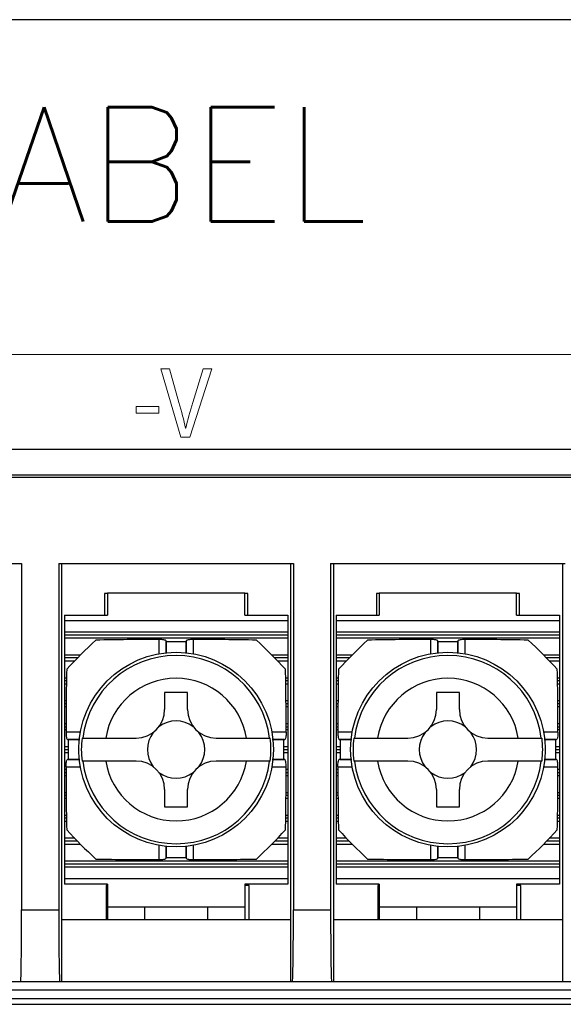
# Model space of a CAD drawing. Header units: millimetres. Extents: x 1519 to 3473, y -1005 to -133.
# Tile 8 of 14: x 1817 to 1836, y -808 to -774. Entities that reach past the tile are written whole.
import ezdxf

# ---------------------------------------------------------------- set-up
doc = ezdxf.new("R2010")
doc.units = ezdxf.units.MM
doc.header["$LTSCALE"] = 1.21
doc.layers.get('0').update_dxf_attribs({"linetype": 'CONTINUOUS'})
for name, color, linetype in [('20_ALL_FEATURES', 7, 'CONTINUOUS'), ('DIM', 2, 'CONTINUOUS'), ('Layer 1', 255, 'CONTINUOUS')]:
    doc.layers.add(name, color=color, linetype=linetype)
doc.styles.add('ROMANS', font='romans')

msp = doc.modelspace()

# ---------------------------------------------------------------- linework, layer by layer
at = {"color": 7, "linetype": 'Continuous'}
for p, q in [((1871.143, -773.885), (1762.143, -773.885)), ((1762.143, -788.885), (1871.143, -788.885)), ((1865.887, -789.885), (1778.887, -789.885)), ((1808.787, -792.885), (1816.987, -792.885)), ((1816.987, -792.885), (1816.987, -804.985)), ((1818.287, -792.885), (1826.487, -792.885)), ((1818.287, -792.885), (1818.287, -804.985)), ((1818.387, -792.885), (1818.387, -807.485)), ((1826.387, -792.885), (1826.387, -807.485)), ((1826.487, -792.885), (1826.487, -804.985)), ((1827.787, -792.885), (1835.987, -792.885)), ((1827.787, -792.885), (1827.787, -804.985)), ((1827.887, -792.885), (1827.887, -807.485)), ((1835.887, -792.885), (1835.887, -807.485)), ((1819.987, -793.935), (1819.887, -793.935)), ((1819.887, -793.935), (1819.887, -794.685)), ((1819.987, -793.905), (1824.787, -793.905)), ((1819.987, -793.905), (1819.987, -794.685)), ((1824.787, -794.685), (1824.787, -793.905)), ((1824.892, -793.935), (1824.787, -793.935)), ((1824.892, -794.685), (1824.892, -793.935)), ((1829.487, -793.935), (1829.387, -793.935)), ((1829.387, -793.935), (1829.387, -794.685)), ((1829.487, -793.905), (1834.287, -793.905)), ((1829.487, -793.905), (1829.487, -794.685)), ((1834.287, -794.685), (1834.287, -793.905)), ((1834.392, -793.935), (1834.287, -793.935)), ((1834.392, -794.685), (1834.392, -793.935)), ((1818.487, -794.685), (1819.987, -794.685)), ((1818.487, -794.685), (1818.487, -804.085)), ((1826.287, -794.885), (1818.487, -794.885)), ((1824.787, -794.685), (1826.287, -794.685)), ((1826.287, -794.685), (1826.287, -804.085)), ((1827.987, -794.685), (1829.487, -794.685)), ((1827.987, -794.685), (1827.987, -804.085)), ((1835.787, -794.885), (1827.987, -794.885)), ((1834.287, -794.685), (1835.787, -794.685)), ((1835.787, -794.685), (1835.787, -804.085)), ((1826.287, -795.285), (1818.487, -795.285)), ((1835.787, -795.285), (1827.987, -795.285)), ((1826.287, -795.385), (1818.487, -795.385)), ((1818.487, -795.485), (1826.287, -795.485)), ((1821.782, -795.538), (1821.782, -796.052)), ((1822.037, -795.615), (1822.036, -795.586)), ((1822.036, -795.615), (1822.036, -795.586)), ((1822.036, -796.023), (1822.036, -795.615)), ((1822.037, -795.615), (1822.037, -796.023)), ((1822.738, -795.586), (1822.737, -795.615)), ((1822.737, -796.023), (1822.737, -795.615)), ((1822.738, -795.586), (1822.738, -795.615)), ((1822.738, -795.615), (1822.738, -796.023)), ((1822.992, -796.052), (1822.992, -795.538)), ((1835.787, -795.385), (1827.987, -795.385)), ((1827.987, -795.485), (1835.787, -795.485)), ((1831.282, -795.538), (1831.282, -796.052)), ((1831.537, -795.615), (1831.536, -795.586)), ((1831.536, -795.615), (1831.536, -795.586)), ((1831.536, -796.023), (1831.536, -795.615)), ((1831.537, -795.615), (1831.537, -796.023)), ((1832.238, -795.586), (1832.237, -795.615)), ((1832.237, -796.023), (1832.237, -795.615)), ((1832.238, -795.586), (1832.238, -795.615)), ((1832.238, -795.615), (1832.238, -796.023)), ((1832.492, -796.052), (1832.492, -795.538)), ((1819.039, -796.085), (1818.487, -796.085)), ((1818.939, -796.185), (1818.487, -796.185)), ((1818.487, -796.285), (1818.842, -796.285)), ((1826.287, -796.085), (1825.735, -796.085)), ((1826.287, -796.185), (1825.835, -796.185)), ((1825.931, -796.285), (1826.287, -796.285)), ((1828.539, -796.085), (1827.987, -796.085)), ((1828.439, -796.185), (1827.987, -796.185)), ((1827.987, -796.285), (1828.342, -796.285)), ((1835.787, -796.085), (1835.235, -796.085)), ((1835.787, -796.185), (1835.335, -796.185)), ((1835.431, -796.285), (1835.787, -796.285)), ((1818.558, -796.885), (1818.487, -796.885)), ((1818.556, -796.985), (1818.487, -796.985)), ((1826.287, -796.885), (1826.216, -796.885)), ((1826.287, -796.985), (1826.218, -796.985)), ((1828.058, -796.885), (1827.987, -796.885)), ((1828.056, -796.985), (1827.987, -796.985)), ((1835.787, -796.885), (1835.716, -796.885)), ((1835.787, -796.985), (1835.718, -796.985)), ((1818.487, -797.085), (1818.554, -797.085)), ((1822.787, -797.385), (1821.987, -797.385)), ((1821.987, -797.385), (1821.987, -797.985)), ((1822.787, -797.985), (1822.787, -797.385)), ((1826.22, -797.085), (1826.287, -797.085)), ((1827.987, -797.085), (1828.054, -797.085)), ((1832.287, -797.385), (1831.487, -797.385)), ((1831.487, -797.385), (1831.487, -797.985)), ((1832.287, -797.985), (1832.287, -797.385)), ((1835.72, -797.085), (1835.787, -797.085)), ((1818.547, -797.685), (1818.487, -797.685)), ((1826.287, -797.685), (1826.227, -797.685)), ((1828.047, -797.685), (1827.987, -797.685)), ((1835.787, -797.685), (1835.727, -797.685)), ((1818.546, -797.785), (1818.487, -797.785)), ((1818.487, -797.885), (1818.545, -797.885)), ((1826.287, -797.785), (1826.228, -797.785)), ((1826.229, -797.885), (1826.287, -797.885)), ((1828.046, -797.785), (1827.987, -797.785)), ((1827.987, -797.885), (1828.045, -797.885)), ((1835.787, -797.785), (1835.728, -797.785)), ((1835.729, -797.885), (1835.787, -797.885)), ((1818.542, -798.485), (1818.487, -798.485)), ((1818.487, -798.585), (1818.541, -798.585)), ((1818.487, -798.685), (1818.541, -798.685)), ((1826.287, -798.485), (1826.232, -798.485)), ((1826.233, -798.585), (1826.287, -798.585)), ((1826.233, -798.685), (1826.287, -798.685)), ((1828.042, -798.485), (1827.987, -798.485)), ((1827.987, -798.585), (1828.041, -798.585)), ((1827.987, -798.685), (1828.041, -798.685)), ((1835.787, -798.485), (1835.732, -798.485)), ((1835.733, -798.585), (1835.787, -798.585)), ((1835.733, -798.685), (1835.787, -798.685)), ((1819.055, -798.779), (1818.541, -798.779)), ((1818.588, -799.033), (1818.617, -799.035)), ((1818.588, -799.033), (1818.617, -799.033)), ((1818.617, -799.033), (1819.026, -799.033)), ((1819.026, -799.034), (1818.617, -799.035)), ((1819.099, -798.985), (1820.987, -798.985)), ((1823.787, -798.985), (1825.675, -798.985)), ((1826.233, -798.779), (1825.718, -798.779)), ((1825.749, -799.033), (1826.157, -799.033)), ((1826.157, -799.035), (1825.749, -799.034)), ((1826.157, -799.035), (1826.186, -799.033)), ((1826.157, -799.033), (1826.186, -799.033)), ((1828.555, -798.779), (1828.041, -798.779)), ((1828.088, -799.033), (1828.117, -799.035)), ((1828.088, -799.033), (1828.117, -799.033)), ((1828.117, -799.033), (1828.526, -799.033)), ((1828.526, -799.034), (1828.117, -799.035)), ((1828.599, -798.985), (1830.487, -798.985)), ((1833.287, -798.985), (1835.175, -798.985)), ((1835.733, -798.779), (1835.218, -798.779)), ((1835.249, -799.033), (1835.657, -799.033)), ((1835.657, -799.035), (1835.249, -799.034)), ((1835.657, -799.035), (1835.686, -799.033)), ((1835.657, -799.033), (1835.686, -799.033)), ((1818.617, -799.285), (1818.487, -799.285)), ((1818.487, -799.385), (1818.617, -799.385)), ((1826.287, -799.285), (1826.157, -799.285)), ((1826.157, -799.385), (1826.287, -799.385)), ((1828.117, -799.285), (1827.987, -799.285)), ((1827.987, -799.385), (1828.117, -799.385)), ((1835.787, -799.285), (1835.657, -799.285)), ((1835.657, -799.385), (1835.787, -799.385)), ((1818.487, -799.485), (1818.617, -799.485)), ((1818.617, -799.735), (1818.588, -799.736)), ((1818.617, -799.736), (1818.588, -799.736)), ((1818.617, -799.735), (1819.025, -799.735)), ((1819.025, -799.736), (1818.617, -799.736)), ((1820.987, -799.785), (1819.099, -799.785)), ((1825.675, -799.785), (1823.787, -799.785)), ((1825.748, -799.735), (1826.157, -799.735)), ((1826.157, -799.736), (1825.748, -799.736)), ((1826.157, -799.485), (1826.287, -799.485)), ((1826.186, -799.736), (1826.157, -799.735)), ((1826.186, -799.736), (1826.157, -799.736)), ((1827.987, -799.485), (1828.117, -799.485)), ((1828.117, -799.735), (1828.088, -799.736)), ((1828.117, -799.736), (1828.088, -799.736)), ((1828.117, -799.735), (1828.525, -799.735)), ((1828.525, -799.736), (1828.117, -799.736)), ((1830.487, -799.785), (1828.599, -799.785)), ((1835.175, -799.785), (1833.287, -799.785)), ((1835.248, -799.735), (1835.657, -799.735)), ((1835.657, -799.736), (1835.248, -799.736)), ((1835.657, -799.485), (1835.787, -799.485)), ((1835.686, -799.736), (1835.657, -799.735)), ((1835.686, -799.736), (1835.657, -799.736)), ((1818.541, -800.085), (1818.487, -800.085)), ((1818.541, -799.99), (1819.056, -799.99)), ((1825.719, -799.99), (1826.233, -799.99)), ((1826.287, -800.085), (1826.233, -800.085)), ((1828.041, -800.085), (1827.987, -800.085)), ((1828.041, -799.99), (1828.556, -799.99)), ((1835.219, -799.99), (1835.733, -799.99)), ((1835.787, -800.085), (1835.733, -800.085)), ((1818.487, -800.185), (1818.541, -800.185)), ((1818.487, -800.285), (1818.542, -800.285)), ((1826.232, -800.285), (1826.287, -800.285)), ((1826.233, -800.185), (1826.287, -800.185)), ((1827.987, -800.185), (1828.041, -800.185)), ((1827.987, -800.285), (1828.042, -800.285)), ((1835.732, -800.285), (1835.787, -800.285)), ((1835.733, -800.185), (1835.787, -800.185)), ((1821.987, -800.785), (1821.987, -801.385)), ((1822.787, -801.385), (1822.787, -800.785)), ((1831.487, -800.785), (1831.487, -801.385)), ((1832.287, -801.385), (1832.287, -800.785)), ((1818.487, -800.885), (1818.545, -800.885)), ((1818.546, -800.985), (1818.487, -800.985)), ((1818.487, -801.085), (1818.547, -801.085)), ((1826.227, -801.085), (1826.287, -801.085)), ((1826.287, -800.985), (1826.228, -800.985)), ((1826.229, -800.885), (1826.287, -800.885)), ((1827.987, -800.885), (1828.045, -800.885)), ((1828.046, -800.985), (1827.987, -800.985)), ((1827.987, -801.085), (1828.047, -801.085)), ((1835.727, -801.085), (1835.787, -801.085)), ((1835.787, -800.985), (1835.728, -800.985)), ((1835.729, -800.885), (1835.787, -800.885)), ((1821.987, -801.385), (1822.787, -801.385)), ((1831.487, -801.385), (1832.287, -801.385)), ((1818.554, -801.685), (1818.487, -801.685)), ((1818.556, -801.785), (1818.487, -801.785)), ((1826.287, -801.785), (1826.218, -801.785)), ((1826.287, -801.685), (1826.22, -801.685)), ((1828.054, -801.685), (1827.987, -801.685)), ((1828.056, -801.785), (1827.987, -801.785)), ((1835.787, -801.785), (1835.718, -801.785)), ((1835.787, -801.685), (1835.72, -801.685)), ((1818.487, -801.885), (1818.558, -801.885)), ((1826.216, -801.885), (1826.287, -801.885)), ((1827.987, -801.885), (1828.058, -801.885)), ((1835.716, -801.885), (1835.787, -801.885)), ((1818.842, -802.485), (1818.487, -802.485)), ((1826.287, -802.485), (1825.931, -802.485)), ((1828.342, -802.485), (1827.987, -802.485)), ((1835.787, -802.485), (1835.431, -802.485)), ((1818.939, -802.585), (1818.487, -802.585)), ((1818.487, -802.685), (1819.039, -802.685)), ((1821.782, -802.717), (1821.782, -803.231)), ((1822.036, -803.155), (1822.036, -802.746)), ((1822.037, -802.746), (1822.037, -803.154)), ((1822.737, -803.154), (1822.737, -802.746)), ((1822.738, -802.746), (1822.738, -803.155)), ((1822.992, -803.231), (1822.992, -802.717)), ((1825.735, -802.685), (1826.287, -802.685)), ((1826.287, -802.585), (1825.835, -802.585)), ((1828.439, -802.585), (1827.987, -802.585)), ((1827.987, -802.685), (1828.539, -802.685)), ((1831.282, -802.717), (1831.282, -803.231)), ((1831.536, -803.155), (1831.536, -802.746)), ((1831.537, -802.746), (1831.537, -803.154)), ((1832.237, -803.154), (1832.237, -802.746)), ((1832.238, -802.746), (1832.238, -803.155)), ((1832.492, -803.231), (1832.492, -802.717)), ((1835.235, -802.685), (1835.787, -802.685)), ((1835.787, -802.585), (1835.335, -802.585)), ((1822.036, -803.183), (1822.037, -803.154)), ((1822.036, -803.183), (1822.036, -803.155)), ((1822.737, -803.154), (1822.738, -803.183)), ((1822.738, -803.155), (1822.738, -803.183)), ((1831.536, -803.183), (1831.537, -803.154)), ((1831.536, -803.183), (1831.536, -803.155)), ((1832.237, -803.154), (1832.238, -803.183)), ((1832.238, -803.155), (1832.238, -803.183)), ((1826.287, -803.285), (1818.487, -803.285)), ((1826.287, -803.385), (1818.487, -803.385)), ((1818.487, -803.485), (1826.287, -803.485)), ((1835.787, -803.285), (1827.987, -803.285)), ((1835.787, -803.385), (1827.987, -803.385)), ((1827.987, -803.485), (1835.787, -803.485)), ((1818.487, -803.885), (1826.287, -803.885)), ((1827.987, -803.885), (1835.787, -803.885)), ((1819.987, -804.085), (1818.487, -804.085)), ((1819.987, -804.135), (1819.937, -804.135)), ((1819.937, -804.135), (1819.937, -805.335)), ((1819.987, -804.085), (1819.987, -805.335)), ((1826.287, -804.085), (1824.787, -804.085)), ((1824.787, -804.085), (1824.787, -805.335)), ((1824.937, -804.135), (1824.787, -804.135)), ((1824.937, -805.335), (1824.937, -804.135)), ((1829.487, -804.085), (1827.987, -804.085)), ((1829.487, -804.135), (1829.437, -804.135)), ((1829.437, -804.135), (1829.437, -805.335)), ((1829.487, -804.085), (1829.487, -805.335)), ((1835.787, -804.085), (1834.287, -804.085)), ((1834.287, -804.085), (1834.287, -805.335)), ((1834.437, -804.135), (1834.287, -804.135)), ((1834.437, -805.335), (1834.437, -804.135)), ((1824.787, -804.885), (1819.987, -804.885)), ((1821.287, -804.885), (1821.287, -805.335)), ((1823.487, -804.885), (1823.487, -805.335)), ((1834.287, -804.885), (1829.487, -804.885)), ((1830.787, -804.885), (1830.787, -805.335)), ((1832.987, -804.885), (1832.987, -805.335)), ((1816.987, -804.985), (1818.287, -804.985)), ((1826.487, -804.985), (1827.787, -804.985)), ((1826.387, -805.335), (1818.387, -805.335)), ((1835.887, -805.335), (1827.887, -805.335)), ((1778.887, -807.485), (1865.887, -807.485)), ((1765.837, -807.784), (1867.427, -807.784)), ((1761.414, -808.085), (1872.083, -808.085))]:
    msp.add_line(p, q, dxfattribs=at)
at = {"lineweight": 9}
msp.add_line((1779.228, -785.585), (1864.737, -785.585), dxfattribs=at)
at = {"color": 3, "linetype": 'Continuous'}
msp.add_line((1760.143, -808.285), (1873.143, -808.285), dxfattribs=at)
at = {"color": 7, "linetype": 'Continuous'}
for centre in [(1822.387, -799.385), (1831.887, -799.385)]:
    msp.add_circle(centre, 3.4, dxfattribs=at)
for centre, radius, start, end in [((1831.335, -808.332), 17.356, 132.6225, 137.3776), ((1822.387, -991.761), 196.146, 89.89777, 90.10223), ((1813.439, -808.333), 17.356, 42.6225, 47.3776), ((1840.835, -808.332), 17.356, 132.6225, 137.3776), ((1831.887, -991.761), 196.146, 89.89777, 90.10223), ((1822.939, -808.333), 17.356, 42.6225, 47.3776), ((1822.387, -799.385), 3.289, 6.9856, 173.0144), ((1831.887, -799.385), 3.289, 6.9856, 173.0144), ((1822.387, -799.385), 2.492, 9.2369, 170.7631), ((1831.887, -799.385), 2.492, 9.2369, 170.7631), ((1820.987, -797.985), 1, 270, 0), ((1823.787, -797.985), 1, 180, 270), ((1830.487, -797.985), 1, 270, 0), ((1833.287, -797.985), 1, 180, 270), ((1822.387, -799.385), 1, 53.1301, 126.8699), ((1831.887, -799.385), 1, 53.1301, 126.8699), ((2014.763, -799.385), 196.146, 179.89777, 180.10223), ((1822.387, -799.385), 3.313, 173.0645, 186.9356), ((1822.387, -799.385), 1, 143.1301, 216.8699), ((1822.387, -799.385), 1, 323.1301, 36.8699), ((1822.387, -799.385), 3.313, 353.0645, 6.9356), ((1630.011, -799.385), 196.146, 359.89777, 0.10223), ((2024.263, -799.385), 196.146, 179.89777, 180.10223), ((1831.887, -799.385), 3.313, 173.0645, 186.9356), ((1831.887, -799.385), 1, 143.1301, 216.8699), ((1831.887, -799.385), 1, 323.1301, 36.8699), ((1831.887, -799.385), 3.313, 353.0645, 6.9356), ((1639.511, -799.385), 196.146, 359.89777, 0.10223), ((1822.387, -799.385), 3.289, 186.9856, 353.0144), ((1822.387, -799.385), 2.492, 189.2369, 350.7631), ((1820.987, -800.785), 1, 0, 90), ((1823.787, -800.785), 1, 90, 180), ((1831.887, -799.385), 3.289, 186.9856, 353.0144), ((1831.887, -799.385), 2.492, 189.2369, 350.7631), ((1830.487, -800.785), 1, 0, 90), ((1833.287, -800.785), 1, 90, 180), ((1822.387, -799.385), 1, 233.1301, 306.8699), ((1831.887, -799.385), 1, 233.1301, 306.8699), ((1831.335, -790.437), 17.356, 222.6225, 227.3776), ((1813.439, -790.437), 17.356, 312.6225, 317.3776), ((1840.835, -790.437), 17.356, 222.6225, 227.3776), ((1822.939, -790.437), 17.356, 312.6225, 317.3776), ((1822.387, -607.009), 196.146, 269.89777, 270.10223), ((1831.887, -607.009), 196.146, 269.89777, 270.10223)]:
    msp.add_arc(centre, radius, start, end, dxfattribs=at)
for centre, start_param, end_param in [((1816.954, -804.985), -0.000022, 1.570775), ((1818.32, -804.985), -1.570775, 0.000022), ((1826.454, -804.985), -0.000022, 1.570775), ((1827.82, -804.985), -1.570775, 0.000022)]:
    msp.add_ellipse(centre, major_axis=(0, -2.5), ratio=0.013333, start_param=start_param, end_param=end_param, dxfattribs=at)
for points, knots in [([(1821.782, -795.538), (1821.415, -795.539), (1820.681, -795.543), (1819.948, -795.551), (1819.582, -795.561)], [0, 0, 0, 0, 0.500747, 1, 1, 1, 1]), ([(1821.959, -795.551), (1821.946, -795.549), (1821.887, -795.54), (1821.828, -795.538), (1821.782, -795.538)], [0, 0, 0, 0, 0.216926, 1, 1, 1, 1]), ([(1822.036, -795.586), (1822.035, -795.577), (1822.003, -795.56), (1821.978, -795.555), (1821.959, -795.551)], [0, 0, 0, 0, 0.320344, 1, 1, 1, 1]), ([(1822.992, -795.538), (1822.96, -795.538), (1822.9, -795.539), (1822.82, -795.55), (1822.77, -795.56), (1822.739, -795.577), (1822.738, -795.586)], [0, 0, 0, 0, 0.367744, 0.681491, 0.897661, 1, 1, 1, 1]), ([(1825.192, -795.561), (1824.826, -795.551), (1824.093, -795.543), (1823.359, -795.539), (1822.992, -795.538)], [0, 0, 0, 0, 0.499254, 1, 1, 1, 1]), ([(1831.282, -795.538), (1830.915, -795.539), (1830.181, -795.543), (1829.448, -795.551), (1829.082, -795.561)], [0, 0, 0, 0, 0.500747, 1, 1, 1, 1]), ([(1831.459, -795.551), (1831.446, -795.549), (1831.387, -795.54), (1831.328, -795.538), (1831.282, -795.538)], [0, 0, 0, 0, 0.216926, 1, 1, 1, 1]), ([(1831.536, -795.586), (1831.535, -795.577), (1831.503, -795.56), (1831.478, -795.555), (1831.459, -795.551)], [0, 0, 0, 0, 0.320344, 1, 1, 1, 1]), ([(1832.492, -795.538), (1832.46, -795.538), (1832.4, -795.539), (1832.32, -795.55), (1832.27, -795.56), (1832.239, -795.577), (1832.238, -795.586)], [0, 0, 0, 0, 0.367744, 0.681491, 0.897661, 1, 1, 1, 1]), ([(1834.692, -795.561), (1834.326, -795.551), (1833.593, -795.543), (1832.859, -795.539), (1832.492, -795.538)], [0, 0, 0, 0, 0.499254, 1, 1, 1, 1]), ([(1818.564, -796.58), (1818.553, -796.945), (1818.545, -797.679), (1818.541, -798.412), (1818.54, -798.779)], [0, 0, 0, 0, 0.499254, 1, 1, 1, 1]), ([(1826.234, -798.779), (1826.233, -798.412), (1826.228, -797.679), (1826.221, -796.945), (1826.21, -796.58)], [0, 0, 0, 0, 0.500747, 1, 1, 1, 1]), ([(1828.064, -796.58), (1828.053, -796.945), (1828.045, -797.679), (1828.041, -798.412), (1828.04, -798.779)], [0, 0, 0, 0, 0.499254, 1, 1, 1, 1]), ([(1835.734, -798.779), (1835.733, -798.412), (1835.728, -797.679), (1835.721, -796.945), (1835.71, -796.58)], [0, 0, 0, 0, 0.500747, 1, 1, 1, 1]), ([(1818.54, -798.779), (1818.54, -798.812), (1818.542, -798.871), (1818.552, -798.952), (1818.563, -799.002), (1818.579, -799.033), (1818.588, -799.033)], [0, 0, 0, 0, 0.367744, 0.681491, 0.897661, 1, 1, 1, 1]), ([(1826.234, -798.779), (1826.234, -798.812), (1826.232, -798.871), (1826.222, -798.952), (1826.211, -799.002), (1826.195, -799.033), (1826.186, -799.033)], [0, 0, 0, 0, 0.367713, 0.681557, 0.897623, 1, 1, 1, 1]), ([(1828.04, -798.779), (1828.04, -798.812), (1828.042, -798.871), (1828.052, -798.952), (1828.063, -799.002), (1828.079, -799.033), (1828.088, -799.033)], [0, 0, 0, 0, 0.367744, 0.681491, 0.897661, 1, 1, 1, 1]), ([(1835.734, -798.779), (1835.734, -798.812), (1835.732, -798.871), (1835.722, -798.952), (1835.711, -799.002), (1835.695, -799.033), (1835.686, -799.033)], [0, 0, 0, 0, 0.367713, 0.681557, 0.897623, 1, 1, 1, 1]), ([(1818.54, -799.99), (1818.54, -799.957), (1818.542, -799.898), (1818.552, -799.817), (1818.563, -799.767), (1818.579, -799.736), (1818.588, -799.736)], [0, 0, 0, 0, 0.367713, 0.681557, 0.897623, 1, 1, 1, 1]), ([(1826.234, -799.99), (1826.234, -799.957), (1826.232, -799.898), (1826.222, -799.817), (1826.211, -799.767), (1826.195, -799.736), (1826.186, -799.736)], [0, 0, 0, 0, 0.367744, 0.681491, 0.897661, 1, 1, 1, 1]), ([(1828.04, -799.99), (1828.04, -799.957), (1828.042, -799.898), (1828.052, -799.817), (1828.063, -799.767), (1828.079, -799.736), (1828.088, -799.736)], [0, 0, 0, 0, 0.367713, 0.681557, 0.897623, 1, 1, 1, 1]), ([(1835.734, -799.99), (1835.734, -799.957), (1835.732, -799.898), (1835.722, -799.817), (1835.711, -799.767), (1835.695, -799.736), (1835.686, -799.736)], [0, 0, 0, 0, 0.367744, 0.681491, 0.897661, 1, 1, 1, 1]), ([(1818.54, -799.99), (1818.541, -800.357), (1818.545, -801.09), (1818.553, -801.824), (1818.564, -802.19)], [0, 0, 0, 0, 0.500747, 1, 1, 1, 1]), ([(1826.21, -802.19), (1826.221, -801.824), (1826.228, -801.09), (1826.233, -800.357), (1826.234, -799.99)], [0, 0, 0, 0, 0.499254, 1, 1, 1, 1]), ([(1828.04, -799.99), (1828.041, -800.357), (1828.045, -801.09), (1828.053, -801.824), (1828.064, -802.19)], [0, 0, 0, 0, 0.500747, 1, 1, 1, 1]), ([(1835.71, -802.19), (1835.721, -801.824), (1835.728, -801.09), (1835.733, -800.357), (1835.734, -799.99)], [0, 0, 0, 0, 0.499254, 1, 1, 1, 1]), ([(1819.582, -803.208), (1819.948, -803.218), (1820.681, -803.226), (1821.415, -803.23), (1821.782, -803.231)], [0, 0, 0, 0, 0.499254, 1, 1, 1, 1]), ([(1821.782, -803.231), (1821.814, -803.231), (1821.874, -803.23), (1821.954, -803.22), (1822.004, -803.209), (1822.035, -803.192), (1822.036, -803.183)], [0, 0, 0, 0, 0.367744, 0.681491, 0.897661, 1, 1, 1, 1]), ([(1822.738, -803.183), (1822.739, -803.193), (1822.771, -803.209), (1822.796, -803.214), (1822.815, -803.218)], [0, 0, 0, 0, 0.320344, 1, 1, 1, 1]), ([(1822.815, -803.218), (1822.828, -803.22), (1822.886, -803.229), (1822.946, -803.232), (1822.992, -803.231)], [0, 0, 0, 0, 0.216926, 1, 1, 1, 1]), ([(1822.992, -803.231), (1823.359, -803.23), (1824.093, -803.226), (1824.826, -803.218), (1825.192, -803.208)], [0, 0, 0, 0, 0.500747, 1, 1, 1, 1]), ([(1829.082, -803.208), (1829.448, -803.218), (1830.181, -803.226), (1830.915, -803.23), (1831.282, -803.231)], [0, 0, 0, 0, 0.499254, 1, 1, 1, 1]), ([(1831.282, -803.231), (1831.314, -803.231), (1831.374, -803.23), (1831.454, -803.22), (1831.504, -803.209), (1831.535, -803.192), (1831.536, -803.183)], [0, 0, 0, 0, 0.367744, 0.681491, 0.897661, 1, 1, 1, 1]), ([(1832.238, -803.183), (1832.239, -803.193), (1832.271, -803.209), (1832.296, -803.214), (1832.315, -803.218)], [0, 0, 0, 0, 0.320344, 1, 1, 1, 1]), ([(1832.315, -803.218), (1832.328, -803.22), (1832.386, -803.229), (1832.446, -803.232), (1832.492, -803.231)], [0, 0, 0, 0, 0.216926, 1, 1, 1, 1]), ([(1832.492, -803.231), (1832.859, -803.23), (1833.593, -803.226), (1834.326, -803.218), (1834.692, -803.208)], [0, 0, 0, 0, 0.500747, 1, 1, 1, 1])]:
    msp.add_open_spline(points, degree=3, knots=knots, dxfattribs=at)
at = {"layer": '20_ALL_FEATURES', "color": 3, "linetype": 'Continuous'}
msp.add_line((1760.243, -789.785), (1873.043, -789.785), dxfattribs=at)
at = {"layer": 'Layer 1', "lineweight": 0}
msp.add_lwpolyline([(1821.779, -787.398), (1821.779, -787.629), (1820.989, -787.629), (1820.989, -787.398), (1821.779, -787.398)], dxfattribs=at)
for points in [[(1822.555, -788.474), (1822.555, -788.474), (1821.852, -786.081), (1821.852, -786.081)], [(1821.852, -786.081), (1821.852, -786.081), (1822.153, -786.081), (1822.153, -786.081)], [(1822.153, -786.081), (1822.153, -786.081), (1822.488, -787.26), (1822.488, -787.26)], [(1823.632, -786.081), (1823.632, -786.081), (1822.862, -788.474), (1822.862, -788.474)], [(1822.971, -787.264), (1822.971, -787.264), (1823.335, -786.081), (1823.335, -786.081)], [(1823.335, -786.081), (1823.335, -786.081), (1823.632, -786.081), (1823.632, -786.081)], [(1822.488, -787.26), (1822.581, -787.583), (1822.661, -787.874), (1822.718, -788.155)], [(1822.725, -788.155), (1822.785, -787.878), (1822.875, -787.576), (1822.971, -787.264)], [(1822.718, -788.155), (1822.718, -788.155), (1822.725, -788.155), (1822.725, -788.155)], [(1822.862, -788.474), (1822.862, -788.474), (1822.555, -788.474), (1822.555, -788.474)]]:
    msp.add_open_spline(points, degree=3, dxfattribs=at)

# ---------------------------------------------------------------- texts
at = {"layer": 'DIM', "color": 0, "style": 'ROMANS'}
msp.add_text('SPEC LABEL', height=4, dxfattribs=at).set_placement((1796.686, -780.941))

doc.saveas('drawing.dxf')
